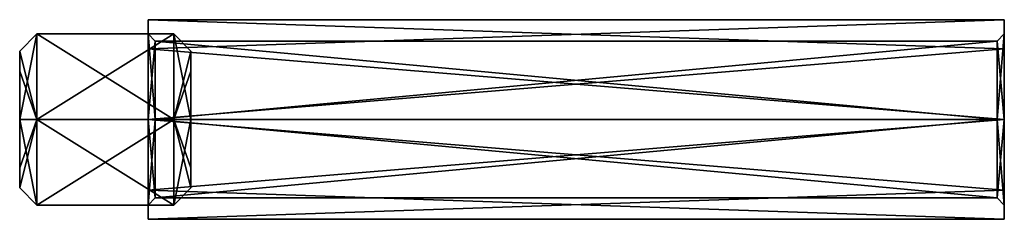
# Model space of a CAD drawing. Header units: millimetres. Extents: x -9 to 60, y -7 to 7.
import ezdxf

# ---------------------------------------------------------------- set-up
doc = ezdxf.new("R2010")
doc.units = ezdxf.units.MM
doc.header["$LTSCALE"] = 65.185185
for name, color, linetype in [('1', 7, 'CONTINUOUS'), ('10', 7, 'CONTINUOUS'), ('11', 7, 'CONTINUOUS'), ('12', 7, 'CONTINUOUS'), ('13', 7, 'CONTINUOUS'), ('14', 7, 'CONTINUOUS'), ('15', 7, 'CONTINUOUS'), ('16', 7, 'CONTINUOUS'), ('17', 7, 'CONTINUOUS'), ('18', 7, 'CONTINUOUS'), ('2', 7, 'CONTINUOUS'), ('3', 7, 'CONTINUOUS'), ('4', 7, 'CONTINUOUS'), ('5', 7, 'CONTINUOUS'), ('6', 7, 'CONTINUOUS'), ('7', 7, 'CONTINUOUS'), ('8', 7, 'CONTINUOUS'), ('9', 7, 'CONTINUOUS')]:
    doc.layers.add(name, color=color, linetype=linetype)

msp = doc.modelspace()

# ---------------------------------------------------------------- linework, layer by layer
at = {"layer": '1', "linetype": 'CONTINUOUS'}
for points in [[(3, 0.002, -4.8), (3, 4.8), (3, -3.39, -3.398), (3, 0.002, -4.8)], [(3, -3.39, -3.398), (3, 4.8), (3, -4.8), (3, -3.39, -3.398)], [(3, -4.8), (3, 4.8), (3, 3.39, 3.398), (3, -4.8)], [(3, -0.002, 4.8), (3, -4.8), (3, 3.39, 3.398), (3, -0.002, 4.8)]]:
    msp.add_3dface(points, dxfattribs=at)
at = {"layer": '10', "linetype": 'CONTINUOUS'}
for points in [[(0, 0.003, 6), (0, 6), (0.5, 0, 5.5), (0, 0.003, 6)], [(0, 6), (0.5, 5.5), (0.5, 0, 5.5), (0, 6)], [(0, -6), (0, 0.003, 6), (0.5, -5.5), (0, -6)], [(0, 0.003, 6), (0.5, 0, 5.5), (0.5, -5.5), (0, 0.003, 6)]]:
    msp.add_3dface(points, dxfattribs=at)
at = {"layer": '11', "linetype": 'CONTINUOUS'}
for points in [[(0, 6), (0, -0.003, -6), (0.5, 5.5), (0, 6)], [(0.5, 5.5), (0, -0.003, -6), (0.5, 0, -5.5), (0.5, 5.5)], [(0, -0.003, -6), (0, -6), (0.5, 0, -5.5), (0, -0.003, -6)], [(0, -6), (0.5, -5.5), (0.5, 0, -5.5), (0, -6)]]:
    msp.add_3dface(points, dxfattribs=at)
at = {"layer": '12', "linetype": 'CONTINUOUS'}
for points in [[(59.5, 0, -5.5), (59.5, 5.5), (0.5, 0, -5.5), (59.5, 0, -5.5)], [(59.5, 5.5), (0.5, 5.5), (0.5, 0, -5.5), (59.5, 5.5)], [(59.5, -5.5), (59.5, 0, -5.5), (0.5, -5.5), (59.5, -5.5)], [(0.5, -5.5), (59.5, 0, -5.5), (0.5, 0, -5.5), (0.5, -5.5)]]:
    msp.add_3dface(points, dxfattribs=at)
at = {"layer": '13', "linetype": 'CONTINUOUS'}
for points in [[(59.5, 5.5), (59.5, 0, 5.5), (0.5, 5.5), (59.5, 5.5)], [(0.5, 5.5), (59.5, 0, 5.5), (0.5, 0, 5.5), (0.5, 5.5)], [(59.5, 0, 5.5), (59.5, -5.5), (0.5, 0, 5.5), (59.5, 0, 5.5)], [(0.5, 0, 5.5), (59.5, -5.5), (0.5, -5.5), (0.5, 0, 5.5)]]:
    msp.add_3dface(points, dxfattribs=at)
at = {"layer": '14', "linetype": 'CONTINUOUS'}
for points in [[(60, 6), (60, -0.003, 6), (59.5, 5.5), (60, 6)], [(59.5, 5.5), (60, -0.003, 6), (59.5, 0, 5.5), (59.5, 5.5)], [(60, -0.003, 6), (60, -6), (59.5, 0, 5.5), (60, -0.003, 6)], [(60, -6), (59.5, -5.5), (59.5, 0, 5.5), (60, -6)]]:
    msp.add_3dface(points, dxfattribs=at)
at = {"layer": '15', "linetype": 'CONTINUOUS'}
for points in [[(60, 0.003, -6), (60, 6), (59.5, 0, -5.5), (60, 0.003, -6)], [(59.5, 0, -5.5), (60, 6), (59.5, 5.5), (59.5, 0, -5.5)], [(60, -6), (60, 0.003, -6), (59.5, -5.5), (60, -6)], [(59.5, -5.5), (60, 0.003, -6), (59.5, 0, -5.5), (59.5, -5.5)]]:
    msp.add_3dface(points, dxfattribs=at)
at = {"layer": '16', "linetype": 'CONTINUOUS'}
for points in [[(60, 4.953, -4.946), (60, 7), (60, 6), (60, 4.953, -4.946)], [(60, 7), (60, 0.006, 7), (60, 6), (60, 7)], [(60, 0.003, -6), (60, 4.953, -4.946), (60, 6), (60, 0.003, -6)], [(60, 6), (60, 0.006, 7), (60, -0.003, 6), (60, 6)], [(60, -0.006, -7), (60, 4.953, -4.946), (60, 0.003, -6), (60, -0.006, -7)], [(60, 0.006, 7), (60, -4.953, 4.946), (60, -0.003, 6), (60, 0.006, 7)], [(60, -6), (60, -0.006, -7), (60, 0.003, -6), (60, -6)], [(60, -4.953, 4.946), (60, -6), (60, -0.003, 6), (60, -4.953, 4.946)], [(60, -7), (60, -0.006, -7), (60, -6), (60, -7)], [(60, -4.953, 4.946), (60, -7), (60, -6), (60, -4.953, 4.946)]]:
    msp.add_3dface(points, dxfattribs=at)
at = {"layer": '17', "linetype": 'CONTINUOUS'}
for points in [[(0, 7), (0, 4.953, 4.946), (60, 7), (0, 7)], [(60, 7), (0, 4.953, 4.946), (60, 0.006, 7), (60, 7)], [(0, 4.953, 4.946), (0, -0.006, 7), (60, 0.006, 7), (0, 4.953, 4.946)], [(60, 0.006, 7), (0, -0.006, 7), (60, -4.953, 4.946), (60, 0.006, 7)], [(0, -0.006, 7), (0, -7), (60, -4.953, 4.946), (0, -0.006, 7)], [(0, -7), (60, -7), (60, -4.953, 4.946), (0, -7)]]:
    msp.add_3dface(points, dxfattribs=at)
at = {"layer": '18', "linetype": 'CONTINUOUS'}
for points in [[(0, 0.006, -7), (0, 7), (60, 4.953, -4.946), (0, 0.006, -7)], [(60, 4.953, -4.946), (0, 7), (60, 7), (60, 4.953, -4.946)], [(60, -0.006, -7), (0, 0.006, -7), (60, 4.953, -4.946), (60, -0.006, -7)], [(0, -4.953, -4.946), (0, 0.006, -7), (60, -0.006, -7), (0, -4.953, -4.946)], [(60, -7), (0, -4.953, -4.946), (60, -0.006, -7), (60, -7)], [(0, -7), (0, -4.953, -4.946), (60, -7), (0, -7)]]:
    msp.add_3dface(points, dxfattribs=at)
at = {"layer": '2', "linetype": 'CONTINUOUS'}
for points in [[(3, 4.8), (3, 0.002, -4.8), (1.8, 6), (3, 4.8)], [(1.8, 6), (3, 0.002, -4.8), (1.8, 0, -6), (1.8, 6)], [(3, 0.002, -4.8), (3, -3.39, -3.398), (1.8, 0, -6), (3, 0.002, -4.8)], [(3, -3.39, -3.398), (3, -4.8), (1.8, 0, -6), (3, -3.39, -3.398)], [(1.8, 0, -6), (3, -4.8), (1.8, -6), (1.8, 0, -6)]]:
    msp.add_3dface(points, dxfattribs=at)
at = {"layer": '3', "linetype": 'CONTINUOUS'}
for points in [[(3, 4.8), (1.8, 6), (1.8, 0, 6), (3, 4.8)], [(3, 3.39, 3.398), (3, 4.8), (1.8, 0, 6), (3, 3.39, 3.398)], [(3, -0.002, 4.8), (3, 3.39, 3.398), (1.8, 0, 6), (3, -0.002, 4.8)], [(1.8, -6), (3, -0.002, 4.8), (1.8, 0, 6), (1.8, -6)], [(3, -4.8), (3, -0.002, 4.8), (1.8, -6), (3, -4.8)]]:
    msp.add_3dface(points, dxfattribs=at)
at = {"layer": '4', "linetype": 'CONTINUOUS'}
for points in [[(1.8, 0, 6), (1.8, 6), (-7.8, 0, 6), (1.8, 0, 6)], [(1.8, 6), (-7.8, 6), (-7.8, 0, 6), (1.8, 6)], [(1.8, -6), (1.8, 0, 6), (-7.8, -6), (1.8, -6)], [(-7.8, -6), (1.8, 0, 6), (-7.8, 0, 6), (-7.8, -6)]]:
    msp.add_3dface(points, dxfattribs=at)
at = {"layer": '5', "linetype": 'CONTINUOUS'}
for points in [[(1.8, 6), (1.8, 0, -6), (-7.8, 6), (1.8, 6)], [(-7.8, 6), (1.8, 0, -6), (-7.8, 0, -6), (-7.8, 6)], [(1.8, 0, -6), (1.8, -6), (-7.8, 0, -6), (1.8, 0, -6)], [(1.8, -6), (-7.8, -6), (-7.8, 0, -6), (1.8, -6)]]:
    msp.add_3dface(points, dxfattribs=at)
at = {"layer": '6', "linetype": 'CONTINUOUS'}
for points in [[(-7.8, 6), (-7.8, 0, -6), (-9, 4.8), (-7.8, 6)], [(-9, 4.8), (-7.8, 0, -6), (-9, 3.39, -3.398), (-9, 4.8)], [(-9, 3.39, -3.398), (-7.8, 0, -6), (-9, -0.002, -4.8), (-9, 3.39, -3.398)], [(-7.8, 0, -6), (-7.8, -6), (-9, -0.002, -4.8), (-7.8, 0, -6)], [(-9, -0.002, -4.8), (-7.8, -6), (-9, -4.8), (-9, -0.002, -4.8)]]:
    msp.add_3dface(points, dxfattribs=at)
at = {"layer": '7', "linetype": 'CONTINUOUS'}
for points in [[(-7.8, 0, 6), (-7.8, 6), (-9, 0.002, 4.8), (-7.8, 0, 6)], [(-7.8, 6), (-9, 4.8), (-9, 0.002, 4.8), (-7.8, 6)], [(-9, -3.39, 3.398), (-7.8, 0, 6), (-9, 0.002, 4.8), (-9, -3.39, 3.398)], [(-7.8, -6), (-7.8, 0, 6), (-9, -4.8), (-7.8, -6)], [(-9, -4.8), (-7.8, 0, 6), (-9, -3.39, 3.398), (-9, -4.8)]]:
    msp.add_3dface(points, dxfattribs=at)
at = {"layer": '8', "linetype": 'CONTINUOUS'}
for points in [[(-9, 4.8), (-9, 3.39, -3.398), (-9, -4.8), (-9, 4.8)], [(-9, 4.8), (-9, -4.8), (-9, -3.39, 3.398), (-9, 4.8)], [(-9, 4.8), (-9, -3.39, 3.398), (-9, 0.002, 4.8), (-9, 4.8)], [(-9, 3.39, -3.398), (-9, -0.002, -4.8), (-9, -4.8), (-9, 3.39, -3.398)]]:
    msp.add_3dface(points, dxfattribs=at)
at = {"layer": '9', "linetype": 'CONTINUOUS'}
for points in [[(0, 7), (0, 0.006, -7), (0, 6), (0, 7)], [(0, 4.953, 4.946), (0, 7), (0, 6), (0, 4.953, 4.946)], [(0, 6), (0, 0.006, -7), (0, -0.003, -6), (0, 6)], [(0, 0.003, 6), (0, 4.953, 4.946), (0, 6), (0, 0.003, 6)], [(0, -0.006, 7), (0, 4.953, 4.946), (0, 0.003, 6), (0, -0.006, 7)], [(0, 0.006, -7), (0, -4.953, -4.946), (0, -0.003, -6), (0, 0.006, -7)], [(0, -6), (0, -0.006, 7), (0, 0.003, 6), (0, -6)], [(0, -4.953, -4.946), (0, -6), (0, -0.003, -6), (0, -4.953, -4.946)], [(0, -7), (0, -0.006, 7), (0, -6), (0, -7)], [(0, -4.953, -4.946), (0, -7), (0, -6), (0, -4.953, -4.946)]]:
    msp.add_3dface(points, dxfattribs=at)

doc.saveas('drawing.dxf')
